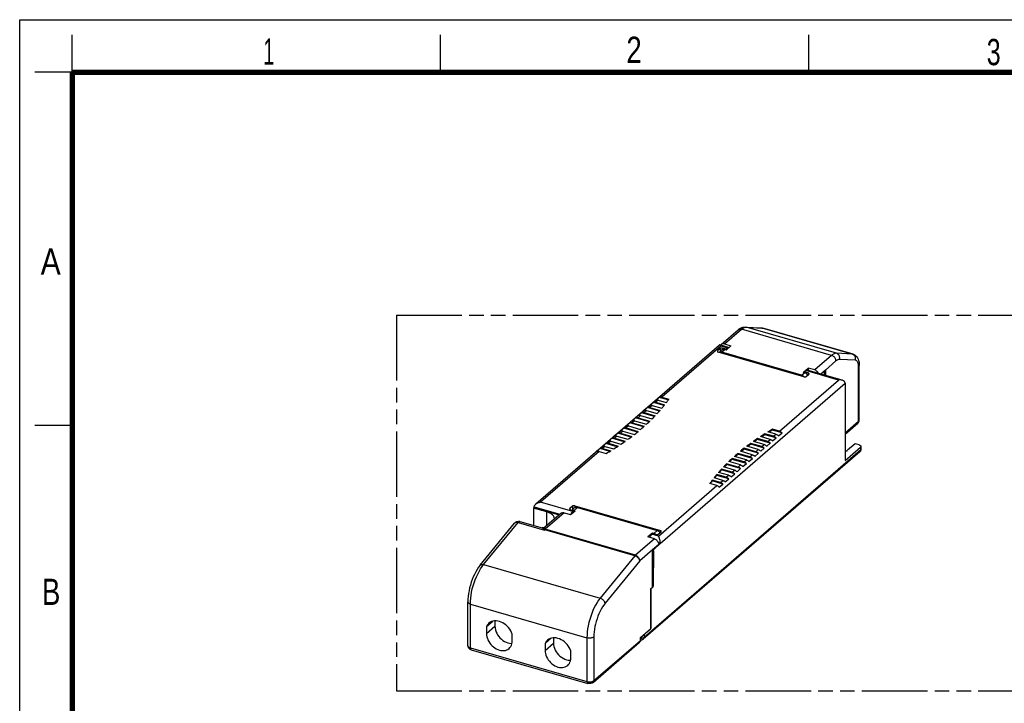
# Model space of a CAD drawing. Header units: millimetres. Extents: x 0 to 210, y 0 to 297.
# Tile 3 of 4: x 0 to 131, y 206 to 297. Entities that reach past the tile are written whole.
import ezdxf

# ---------------------------------------------------------------- set-up
doc = ezdxf.new("R2010")
doc.units = ezdxf.units.MM
doc.header["$LTSCALE"] = 19.36
doc.linetypes.add('PHANTOM', pattern=[0.8, 0.45, -0.05, 0.1, -0.05, 0.1, -0.05])
doc.layers.get('0').update_dxf_attribs({"linetype": 'CONTINUOUS'})
doc.layers.add('DEFAULT_3', color=7, linetype='PHANTOM')
doc.layers.add('Z_AXIS', color=7, linetype='CONTINUOUS')
doc.styles.add('TEXTSTYLE_2', font='txt', dxfattribs={"width": 0.75})

msp = doc.modelspace()

# ---------------------------------------------------------------- linework, layer by layer
at = {"color": 2, "linetype": 'Continuous'}
for p, q in [((0, 0), (0, 297)), ((0, 297), (210, 297)), ((7, 290), (7, 295)), ((56, 290), (56, 295)), ((105, 290), (105, 295)), ((7, 290), (2, 290)), ((7, 243), (2, 243))]:
    msp.add_line(p, q, dxfattribs=at)
at = {"color": 7, "linetype": 'Continuous'}
for p, q in [((93.345998, 253.766414), (95.595998, 255.714971)), ((96.550246, 256.085085), (98.672115, 255.968547)), ((98.672115, 255.968547), (98.709078, 255.96582)), ((98.854039, 255.941279), (98.889427, 255.931784)), ((110.892539, 252.466784), (98.889427, 255.931784)), ((93.136236, 253.699197), (68.674723, 232.514905)), ((93.229802, 253.222412), (92.869802, 252.910643)), ((93.394978, 252.998832), (93.07481, 252.721559)), ((93.965841, 253.13984), (93.537158, 253.26359)), ((93.861831, 253.081675), (93.773501, 253.100522)), ((93.787889, 253.840729), (94.645254, 253.593229)), ((94.006379, 253.039947), (93.861831, 253.081675)), ((94.167898, 253.314827), (93.965841, 253.13984)), ((93.965855, 253.051645), (93.965841, 253.13984)), ((94.645254, 253.593229), (93.992754, 253.028148)), ((104.344592, 249.468253), (92.952158, 252.756965)), ((104.281136, 250.058148), (104.933636, 250.623229)), ((104.612165, 250.299827), (104.410107, 250.12484)), ((104.933636, 250.623229), (104.933636, 250.317155)), ((105.791001, 250.375729), (104.933636, 250.623229)), ((107.230568, 250.362864), (106.61675, 249.831282)), ((107.230568, 250.362864), (107.230568, 249.654088)), ((111.731001, 243.711664), (111.731001, 250.987049)), ((104.461982, 250.021675), (104.306097, 250.066675)), ((104.410107, 250.03665), (104.410107, 250.12484)), ((104.929592, 249.974877), (104.410107, 250.12484)), ((104.651948, 249.50943), (105.011948, 249.8212)), ((107.041577, 250.199193), (107.124087, 250.175374)), ((109.853271, 241.849775), (111.545451, 243.315246)), ((111.94576, 239.817506), (111.941151, 239.75327)), ((111.94576, 240.207217), (111.94576, 239.817506)), ((111.790354, 239.477338), (82.990354, 214.535806)), ((73.561402, 232.243928), (73.201402, 231.932159)), ((73.77841, 232.005386), (73.458242, 231.728112)), ((73.868758, 232.285106), (85.261192, 228.996393)), ((74.220301, 232.079701), (84.820452, 229.019701)), ((72.019429, 231.292064), (69.873445, 229.433587)), ((72.461321, 231.366379), (73.318686, 231.118879)), ((73.283758, 231.778481), (73.712441, 231.654731)), ((73.318686, 231.118879), (73.926186, 231.64499)), ((73.599237, 231.556694), (73.712441, 231.654731)), ((73.770301, 231.68999), (73.67777, 231.709198)), ((73.712441, 231.654731), (73.712441, 231.459881)), ((73.926186, 231.64499), (73.770301, 231.68999)), ((61.283596, 224.389896), (65.866609, 229.988342)), ((66.576129, 230.209287), (69.525244, 229.357951)), ((84.214568, 228.67499), (83.607068, 228.148879)), ((84.464433, 227.901379), (83.607068, 228.148879)), ((84.134306, 228.515481), (84.24751, 228.613519)), ((84.370452, 228.62999), (84.214568, 228.67499)), ((84.214568, 228.67499), (84.214568, 228.58499)), ((84.24751, 228.613519), (84.676192, 228.489769)), ((84.983548, 228.530946), (85.343548, 228.842716)), ((85.049, 227.148062), (84.2165, 226.427096)), ((84.2165, 221.477761), (84.2165, 226.427096)), ((83.924, 221.224448), (84.2165, 221.477761)), ((83.924, 221.224448), (83.924, 215.924373)), ((59.638918, 213.672731), (59.638918, 219.501685)), ((62.119831, 216.211528), (62.948624, 216.929284)), ((62.119831, 216.211528), (62.119831, 215.294821)), ((63.244831, 216.973936), (63.244831, 216.2691)), ((65.549291, 214.304821), (65.549291, 215.221528)), ((82.5965, 214.774724), (83.924, 215.924373)), ((69.914059, 213.961528), (70.742853, 214.679284)), ((69.914059, 213.961528), (69.914059, 213.044821)), ((71.039059, 214.723936), (71.039059, 214.0191)), ((76.313883, 208.798813), (82.501383, 214.157345)), ((82.649511, 214.416913), (82.62779, 214.338586)), ((82.656789, 214.497513), (82.649511, 214.416913)), ((82.700703, 214.426001), (82.650591, 214.428876)), ((82.656789, 214.497513), (82.656789, 214.826936)), ((60.07661, 213.142957), (75.587125, 208.665457)), ((73.34352, 212.054821), (73.34352, 212.971528))]:
    msp.add_line(p, q, dxfattribs=at)
at = {"color": 9, "linetype": 'Continuous'}
for p, q in [((93.787889, 253.840729), (96.037889, 255.789286)), ((108.041001, 252.324286), (96.037889, 255.789286)), ((96.469972, 256.040481), (96.572597, 256.061124)), ((96.572597, 256.061124), (96.671676, 256.064462)), ((96.671676, 256.064462), (98.793544, 255.947924)), ((108.674788, 252.599462), (96.671676, 256.064462)), ((98.793544, 255.947924), (98.889427, 255.931784)), ((110.796657, 252.482924), (98.793544, 255.947924)), ((92.869802, 252.910643), (92.869802, 252.798823)), ((93.229802, 253.222412), (93.229802, 252.855786)), ((94.167898, 253.314827), (93.310533, 253.562327)), ((93.83687, 253.073148), (93.45437, 252.741893)), ((93.537158, 253.26359), (93.537158, 253.079339)), ((93.992754, 253.028148), (93.83687, 253.073148)), ((104.05452, 249.681893), (93.45437, 252.741893)), ((108.041001, 252.324286), (105.791001, 250.375729)), ((110.796657, 252.482924), (108.674788, 252.599462)), ((111.222777, 251.660813), (109.100908, 251.777351)), ((110.892539, 252.466784), (110.796657, 252.482924)), ((108.976933, 249.039827), (104.612165, 250.299827)), ((108.625568, 251.570969), (107.230568, 250.362864)), ((111.640568, 243.542914), (111.640568, 250.818299)), ((104.05452, 249.681893), (104.43702, 250.013148)), ((104.43702, 250.013148), (104.281136, 250.058148)), ((104.39812, 249.471062), (104.319908, 249.541568)), ((104.411695, 249.455549), (104.39812, 249.471062)), ((104.528467, 249.979552), (104.43702, 250.013148)), ((104.929592, 249.974877), (104.929592, 249.749877)), ((107.007513, 250.169692), (107.096332, 250.144053)), ((109.853271, 241.995069), (111.640568, 243.542914)), ((111.885471, 239.705006), (83.085471, 214.763474)), ((73.201402, 231.932159), (73.201402, 231.820339)), ((73.561402, 232.243928), (73.561402, 231.817452)), ((74.220301, 232.079701), (73.770301, 231.68999)), ((73.868758, 232.285106), (73.868758, 232.062737)), ((72.461321, 231.366379), (69.930603, 229.174713)), ((61.738041, 224.476179), (66.321054, 230.074624)), ((66.321054, 230.074624), (69.828457, 229.062124)), ((69.788541, 229.103754), (69.801805, 229.090112)), ((69.801805, 229.090112), (69.81511, 229.076235)), ((69.81511, 229.076235), (69.828457, 229.062124)), ((69.826501, 229.113505), (69.828457, 229.062124)), ((69.862739, 229.104002), (69.828457, 229.062124)), ((81.865851, 225.639002), (69.862739, 229.104002)), ((81.933715, 225.709713), (69.930603, 229.174713)), ((84.370452, 228.62999), (84.820452, 229.019701)), ((85.261192, 228.996393), (85.261192, 228.771393)), ((84.464433, 227.901379), (81.933715, 225.709713)), ((81.865851, 225.639002), (77.248556, 219.998679)), ((84.2165, 226.427096), (82.518282, 224.956396)), ((61.738041, 224.476179), (77.248556, 219.998679)), ((82.518282, 224.956396), (77.900987, 219.316073)), ((84.2165, 221.717773), (84.297523, 221.694384)), ((84.146069, 221.416766), (84.18504, 221.405516)), ((59.976418, 213.380447), (59.976418, 219.209402)), ((59.976418, 219.209402), (75.486933, 214.731902)), ((62.119831, 215.294821), (63.244831, 216.2691)), ((69.914059, 213.044821), (71.039059, 214.0191)), ((75.486933, 214.731902), (75.486933, 208.902947)), ((76.409, 214.855435), (76.409, 209.026481)), ((76.409, 209.026481), (82.5965, 214.385013)), ((82.5965, 214.385013), (82.5965, 214.774724)), ((82.656789, 214.497513), (82.656172, 214.485737)), ((82.990354, 214.535806), (82.990504, 214.535937)), ((59.976418, 213.380447), (75.486933, 208.902947))]:
    msp.add_line(p, q, dxfattribs=at)
at = {"color": 7, "linetype": 'Continuous', "const_width": 0.7}
for points in [[(7, 7), (7, 290)], [(7, 290), (203, 290)]]:
    msp.add_lwpolyline(points, dxfattribs=at)
at = {"color": 7, "linetype": 'Continuous'}
for points in [[(95.595998, 255.714971), (95.755577, 255.839046), (95.916225, 255.936877), (96.077761, 256.009681), (96.238715, 256.058028), (96.39669, 256.082699), (96.550246, 256.085085)], [(98.709078, 255.96582), (98.745787, 255.961719), (98.782188, 255.956257), (98.818274, 255.949442), (98.854039, 255.941279)], [(92.869802, 252.910643), (92.854496, 252.894499), (92.844575, 252.877783), (92.840017, 252.860279), (92.839698, 252.854393)], [(93.537158, 253.26359), (93.504871, 253.271243), (93.471438, 253.276204), (93.436431, 253.278482), (93.401139, 253.278046), (93.366437, 253.274804), (93.333142, 253.268936), (93.302142, 253.260491), (93.274104, 253.249766), (93.250111, 253.237112), (93.229802, 253.222412)], [(93.346061, 253.766341), (93.314964, 253.736284), (93.275195, 253.682657)], [(93.787889, 253.840729), (93.695358, 253.859938), (93.607248, 253.864265), (93.522561, 253.853491), (93.444289, 253.828276), (93.374631, 253.788717), (93.346061, 253.766341)], [(93.773501, 253.100522), (93.687188, 253.105814), (93.604561, 253.097716), (93.527276, 253.076645), (93.456949, 253.043339), (93.394978, 252.998832)], [(94.168678, 253.314602), (94.208469, 253.344641), (94.24703, 253.365309), (94.284647, 253.376659), (94.320457, 253.378534), (94.343395, 253.374245)], [(94.343395, 253.374245), (94.353844, 253.370681), (94.374681, 253.358906)], [(92.839698, 252.854393), (92.840891, 252.842633), (92.847374, 252.825282), (92.85911, 252.808635), (92.876, 252.793135), (92.897451, 252.779116), (92.922758, 252.767119), (92.952158, 252.756965)], [(110.892539, 252.466784), (111.028949, 252.416059), (111.159874, 252.343381), (111.282178, 252.248847), (111.393469, 252.132568), (111.492152, 251.993817), (111.575455, 251.833864), (111.642114, 251.652646), (111.690876, 251.450739), (111.720742, 251.229372), (111.731001, 250.987049)], [(104.611385, 250.300052), (104.651177, 250.330091), (104.689737, 250.350759), (104.727355, 250.362109), (104.763164, 250.363984), (104.786103, 250.359695)], [(106.303695, 249.921653), (106.263926, 249.99824), (106.204259, 250.085123), (106.134601, 250.164898), (106.056329, 250.235304), (105.971642, 250.294972), (105.883532, 250.341515), (105.791001, 250.375729)], [(104.281136, 250.058148), (104.29314, 250.065583), (104.303636, 250.067191), (104.306089, 250.066646)], [(104.344592, 249.468253), (104.37688, 249.460599), (104.410312, 249.455639), (104.445319, 249.45336), (104.480611, 249.453797), (104.515313, 249.457038), (104.548608, 249.462907), (104.579608, 249.471351), (104.607647, 249.482077), (104.63164, 249.494731), (104.651948, 249.50943)], [(104.461982, 250.021675), (104.552757, 249.988364), (104.640504, 249.942013), (104.723472, 249.883688), (104.799706, 249.814848), (104.86744, 249.737186), (104.885072, 249.711321)], [(105.042052, 249.87745), (105.04086, 249.889209), (105.034376, 249.90656), (105.02264, 249.923207), (105.005751, 249.938708), (104.9843, 249.952727), (104.958992, 249.964723), (104.929592, 249.974877)], [(105.011948, 249.8212), (105.027255, 249.837343), (105.037176, 249.854059), (105.041733, 249.871563), (105.042052, 249.87745)], [(107.096332, 250.144053), (107.073518, 250.062511), (107.064182, 249.980874), (107.063935, 249.965048)], [(107.063935, 249.965048), (107.068362, 249.898867), (107.085943, 249.817313), (107.116935, 249.736768), (107.150091, 249.677319)], [(107.124086, 250.175366), (107.118632, 250.175451), (107.111072, 250.170721), (107.103611, 250.160238), (107.096333, 250.144055)], [(107.151887, 250.066446), (107.150901, 250.094784), (107.148407, 250.119307), (107.144414, 250.140281), (107.139191, 250.156868), (107.132956, 250.168339), (107.126008, 250.174625), (107.124086, 250.175366)], [(111.683537, 243.497176), (111.709709, 243.566257), (111.725673, 243.638399), (111.731001, 243.711664)], [(111.545451, 243.315246), (111.601026, 243.370509), (111.64734, 243.431734), (111.683537, 243.497176)], [(111.941151, 239.75327), (111.927262, 239.689812), (111.90403, 239.628257), (111.87209, 239.570776), (111.83211, 239.51856), (111.790355, 239.477339)], [(73.201402, 231.932159), (73.186096, 231.916015), (73.176175, 231.899299), (73.171617, 231.881795), (73.171299, 231.875909)], [(73.868758, 232.285106), (73.836471, 232.292759), (73.803038, 232.29772), (73.768031, 232.299998), (73.732739, 232.299562), (73.698037, 232.29632), (73.664742, 232.290452), (73.633742, 232.282007), (73.605704, 232.271282), (73.581711, 232.258628), (73.561402, 232.243928)], [(73.778473, 232.005313), (73.807043, 232.027689), (73.876701, 232.067248), (73.954973, 232.092463), (74.03966, 232.103237), (74.12777, 232.09891), (74.220301, 232.079701)], [(72.019492, 231.291991), (72.048063, 231.314367), (72.117721, 231.353926), (72.195993, 231.379141), (72.28068, 231.389915), (72.36879, 231.385588), (72.461321, 231.366379)], [(73.171299, 231.875909), (73.172491, 231.864149), (73.178974, 231.846798), (73.19071, 231.830151), (73.2076, 231.814651), (73.229051, 231.800632), (73.254358, 231.788635), (73.283758, 231.778481)], [(73.67777, 231.709198), (73.58966, 231.713526), (73.533515, 231.706383)], [(65.865966, 229.987553), (65.900712, 230.0269), (65.981942, 230.099281), (66.07396, 230.157783), (66.174745, 230.20089), (66.28204, 230.227253), (66.393079, 230.235756), (66.505055, 230.225702), (66.57633, 230.209229)], [(69.873445, 229.433587), (69.828335, 229.400372), (69.767728, 229.369927), (69.691428, 229.348767), (69.611187, 229.343882), (69.540657, 229.353866), (69.525897, 229.357762)], [(84.607239, 228.509674), (84.551093, 228.549232), (84.462983, 228.595776), (84.370452, 228.62999)], [(84.676192, 228.489769), (84.70848, 228.482115), (84.741912, 228.477155), (84.77692, 228.474876), (84.812211, 228.475313), (84.846914, 228.478554), (84.880208, 228.484423), (84.911209, 228.492867), (84.939247, 228.503593), (84.96324, 228.516247), (84.983548, 228.530946)], [(84.820452, 229.019701), (84.912983, 228.985487), (85.001093, 228.938944), (85.08578, 228.879276), (85.164052, 228.80887), (85.224513, 228.739628)], [(85.373652, 228.898966), (85.37246, 228.910725), (85.365977, 228.928076), (85.35424, 228.944723), (85.337351, 228.960224), (85.3159, 228.974243), (85.290592, 228.986239), (85.261192, 228.996393)], [(85.343548, 228.842716), (85.358855, 228.858859), (85.368776, 228.875576), (85.373333, 228.893079), (85.373652, 228.898966)], [(84.464433, 227.901379), (84.556964, 227.867165), (84.645074, 227.820622), (84.729761, 227.760954), (84.808033, 227.690548), (84.877691, 227.610773), (84.937358, 227.52389), (84.985168, 227.431817), (85.020389, 227.336963), (85.041497, 227.242759), (85.049, 227.148062)], [(61.283596, 224.389896), (61.074461, 224.115365), (60.877366, 223.819132), (60.693162, 223.504852), (60.52182, 223.174519), (60.363699, 222.830364), (60.21936, 222.474789), (60.089368, 222.110057), (59.974401, 221.738617), (59.875126, 221.362848), (59.792234, 220.985161), (59.726435, 220.608018), (59.678417, 220.233579), (59.648935, 219.863707), (59.638918, 219.501685)], [(62.450079, 216.671282), (62.324432, 216.545103), (62.211102, 216.38907), (62.119831, 216.211528)], [(65.549291, 215.221528), (65.45802, 215.451766), (65.34469, 215.67323), (65.208231, 215.887442), (65.051852, 216.089838), (64.877431, 216.277158), (64.687888, 216.447011), (64.485697, 216.596494), (64.274064, 216.723878), (64.055918, 216.82679), (63.834561, 216.904263), (63.613204, 216.95459), (63.395058, 216.977626), (63.183425, 216.972427), (62.981234, 216.939679), (62.791691, 216.87926), (62.61727, 216.792641), (62.450079, 216.671282)], [(63.244831, 216.2691), (63.259935, 216.039057), (63.303259, 215.808428), (63.37553, 215.575243), (63.474561, 215.345417), (63.599323, 215.123019), (63.747064, 214.91162), (63.915814, 214.715166), (64.102196, 214.5366), (64.303434, 214.379477), (64.515756, 214.245913), (64.735768, 214.138829), (64.959561, 214.05937), (65.183354, 214.009622), (65.403366, 213.989682), (65.516213, 213.995518)], [(62.119831, 215.294821), (62.132649, 215.082959), (62.169658, 214.870076), (62.231388, 214.654614), (62.316243, 214.441247), (62.423478, 214.233166), (62.551067, 214.033258), (62.697575, 213.844649), (62.860483, 213.669818), (63.037749, 213.511643), (63.226509, 213.37205), (63.424232, 213.253502), (63.627873, 213.157259), (63.834561, 213.085227), (64.041249, 213.037928), (64.24489, 213.016599), (64.442613, 213.020991), (64.631372, 213.051604), (64.808639, 213.107434), (64.971547, 213.18821), (65.130772, 213.303086)], [(59.638918, 213.672731), (59.645648, 213.590441), (59.666251, 213.508438), (59.700692, 213.429676), (59.749089, 213.355578), (59.811912, 213.28751), (59.887815, 213.228483), (59.976176, 213.179906), (60.07661, 213.142957)], [(65.130772, 213.303086), (65.245644, 213.418476), (65.352879, 213.564646), (65.437734, 213.729022), (65.499464, 213.908843), (65.536473, 214.10036), (65.549291, 214.304821)], [(70.244307, 214.421282), (70.118661, 214.295103), (70.005331, 214.13907), (69.914059, 213.961528)], [(73.34352, 212.971528), (73.252249, 213.201766), (73.138918, 213.42323), (73.002459, 213.637442), (72.84608, 213.839838), (72.67166, 214.027158), (72.482116, 214.197011), (72.279926, 214.346494), (72.068293, 214.473878), (71.850146, 214.57679), (71.62879, 214.654263), (71.407433, 214.70459), (71.189286, 214.727626), (70.977653, 214.722427), (70.775463, 214.689679), (70.585919, 214.62926), (70.411499, 214.542641), (70.244307, 214.421282)], [(71.039059, 214.0191), (71.054164, 213.789057), (71.097487, 213.558428), (71.169759, 213.325243), (71.26879, 213.095417), (71.393552, 212.873019), (71.541292, 212.66162), (71.710042, 212.465166), (71.896424, 212.2866), (72.097663, 212.129477), (72.309985, 211.995913), (72.529997, 211.888829), (72.75379, 211.80937), (72.977582, 211.759622), (73.197594, 211.739682), (73.310442, 211.745518)], [(82.62779, 214.338586), (82.591701, 214.264398), (82.543118, 214.198544), (82.501182, 214.157171)], [(82.990504, 214.535937), (82.979025, 214.526317), (82.930344, 214.491956), (82.87734, 214.464236), (82.82074, 214.443678), (82.761532, 214.430807), (82.700703, 214.426001)], [(69.914059, 213.044821), (69.926878, 212.832959), (69.963886, 212.620076), (70.025616, 212.404614), (70.110471, 212.191247), (70.217706, 211.983166), (70.345296, 211.783258), (70.491804, 211.594649), (70.654712, 211.419818), (70.831978, 211.261643), (71.020738, 211.12205), (71.21846, 211.003502), (71.422102, 210.907259), (71.62879, 210.835227), (71.835478, 210.787928), (72.039119, 210.766599), (72.236841, 210.770991), (72.425601, 210.801604), (72.602867, 210.857434), (72.765776, 210.93821), (72.925001, 211.053086)], [(72.925001, 211.053086), (73.039873, 211.168476), (73.147108, 211.314646), (73.231963, 211.479022), (73.293693, 211.658843), (73.330701, 211.85036), (73.34352, 212.054821)], [(76.313883, 208.798813), (76.244724, 208.747213), (76.165644, 208.703994), (76.074069, 208.669127), (75.976477, 208.645808), (75.878867, 208.634381), (75.780668, 208.633796), (75.683886, 208.643876), (75.587125, 208.665457)]]:
    msp.add_lwpolyline(points, dxfattribs=at)
at = {"color": 9, "linetype": 'Continuous'}
for points in [[(95.595998, 255.714971), (95.624538, 255.737395), (95.694289, 255.776833), (95.772501, 255.802183), (95.857248, 255.812822), (95.946442, 255.808488), (96.037889, 255.789286)], [(96.037889, 255.789286), (96.147723, 255.876654), (96.256829, 255.947939), (96.364484, 256.002669), (96.469972, 256.040481)], [(96.550246, 256.085085), (96.578278, 256.082816), (96.671676, 256.064462)], [(98.672115, 255.968547), (98.700147, 255.966278), (98.793544, 255.947924)], [(93.83687, 253.073148), (93.745423, 253.092349), (93.656228, 253.096683), (93.571481, 253.086044), (93.493269, 253.060694), (93.423518, 253.021256), (93.394978, 252.998832)], [(93.83687, 253.073148), (93.848516, 253.080578), (93.85937, 253.082191)], [(93.45437, 252.741893), (93.362923, 252.761094), (93.273728, 252.765429), (93.188982, 252.75479), (93.11077, 252.729439), (93.089388, 252.71735)], [(93.40937, 252.624979), (93.410903, 252.64648), (93.415398, 252.669172), (93.42255, 252.691507), (93.43187, 252.711965), (93.442723, 252.729151), (93.45437, 252.741893)], [(108.674788, 252.599462), (108.575709, 252.596124), (108.473085, 252.575481), (108.367596, 252.537669), (108.259941, 252.482939), (108.150835, 252.411654), (108.041001, 252.324286)], [(108.625568, 251.570969), (108.618371, 251.664493), (108.596957, 251.75987), (108.561854, 251.85475), (108.513926, 251.946798), (108.454352, 252.033746), (108.384601, 252.113455), (108.306389, 252.183961), (108.221642, 252.243529), (108.132447, 252.290691), (108.041001, 252.324286)], [(109.100908, 251.777351), (109.026753, 251.774918), (108.950099, 251.759496), (108.870507, 251.730894), (108.7893, 251.689683), (108.7078, 251.636439), (108.625568, 251.570969)], [(109.100908, 251.777351), (109.118498, 251.881636), (109.12126, 251.98751), (109.109127, 252.092363), (109.082398, 252.193615), (109.041731, 252.288772), (108.988127, 252.375492), (108.922906, 252.451639), (108.847674, 252.515337), (108.764283, 252.565019), (108.674788, 252.599462)], [(111.222777, 251.660813), (111.240367, 251.765098), (111.243129, 251.870972), (111.230996, 251.975825), (111.204267, 252.077077), (111.1636, 252.172234), (111.109996, 252.258954), (111.044775, 252.335101), (110.969543, 252.398799), (110.886152, 252.448481), (110.796657, 252.482924)], [(111.640568, 250.818299), (111.633167, 250.997338), (111.611953, 251.157867), (111.576544, 251.301116), (111.528086, 251.423397), (111.467107, 251.521803), (111.395075, 251.595218), (111.313837, 251.641294), (111.222777, 251.660813)], [(111.640568, 250.818299), (111.686168, 250.8661), (111.716251, 250.916879), (111.730076, 250.969385), (111.731001, 250.987049)], [(104.00952, 249.564979), (104.011054, 249.58648), (104.015549, 249.609172), (104.022701, 249.631507), (104.03202, 249.651965), (104.042874, 249.669151), (104.05452, 249.681893)], [(104.319908, 249.541568), (104.235162, 249.601136), (104.145967, 249.648298), (104.05452, 249.681893)], [(104.43702, 250.013148), (104.448667, 250.020578), (104.45952, 250.022191), (104.461982, 250.021675)], [(104.868147, 249.696664), (104.850372, 249.722608), (104.78062, 249.802317), (104.702408, 249.872823), (104.617661, 249.932391), (104.528467, 249.979552)], [(111.640568, 243.542914), (111.686168, 243.590714), (111.716251, 243.641493), (111.730076, 243.694), (111.731001, 243.711664)], [(111.598092, 243.37825), (111.56614, 243.335333), (111.545451, 243.315246)], [(111.640568, 243.542914), (111.63577, 243.483334), (111.621494, 243.427992), (111.598092, 243.37825)], [(111.94576, 239.817506), (111.94191, 239.788137), (111.930426, 239.759272), (111.911505, 239.731402), (111.885471, 239.705006)], [(111.885471, 239.705006), (111.882232, 239.655797), (111.872497, 239.609033), (111.856313, 239.565517), (111.833899, 239.526149), (111.805619, 239.491705), (111.790355, 239.477339)], [(65.92396, 230.040987), (65.872732, 229.995561), (65.866609, 229.988342)], [(66.321054, 230.074624), (66.229288, 230.094871), (66.141564, 230.101623), (66.060091, 230.094714), (65.98694, 230.074326), (65.92396, 230.040987)], [(66.562301, 230.212454), (66.517654, 230.212627), (66.470087, 230.198472), (66.420714, 230.170272), (66.370675, 230.128682), (66.321054, 230.074624)], [(69.525866, 229.357771), (69.532768, 229.355697), (69.554475, 229.348307), (69.575218, 229.340052), (69.59503, 229.331118), (69.613882, 229.321667), (69.631801, 229.311817), (69.648789, 229.301663), (69.664839, 229.291284), (69.679952, 229.280734), (69.694074, 229.270066), (69.707112, 229.259398), (69.719152, 229.248483), (69.73057, 229.237062), (69.740354, 229.224934), (69.747492, 229.211643), (69.75232, 229.19707)], [(69.873598, 229.421003), (69.873315, 229.403081), (69.873019, 229.392433), (69.872637, 229.381017), (69.872107, 229.368997), (69.871451, 229.356539), (69.870613, 229.34374), (69.869594, 229.330694), (69.868332, 229.317452), (69.866821, 229.304067), (69.864952, 229.290548), (69.862737, 229.277054), (69.859853, 229.263143), (69.856404, 229.248613), (69.851179, 229.232757), (69.842858, 229.214707), (69.831861, 229.194818)], [(69.873437, 229.43358), (69.873587, 229.432024), (69.873598, 229.421003)], [(69.75232, 229.19707), (69.752651, 229.190196), (69.753272, 229.18332), (69.754185, 229.176465), (69.755389, 229.169666), (69.756883, 229.162951), (69.758659, 229.15636), (69.760692, 229.149966), (69.763025, 229.143691), (69.765641, 229.137524), (69.768695, 229.131314), (69.772239, 229.124919), (69.77657, 229.11826), (69.782043, 229.111188), (69.788541, 229.103754)], [(69.75232, 229.19707), (69.765616, 229.195785), (69.778912, 229.194863), (69.792197, 229.194305), (69.805458, 229.194112), (69.818683, 229.194283), (69.831861, 229.194818)], [(69.788541, 229.103754), (69.794893, 229.105188), (69.801236, 229.106699), (69.80757, 229.108287), (69.813893, 229.10995), (69.820203, 229.11169), (69.826501, 229.113505)], [(69.831861, 229.194818), (69.82951, 229.188717), (69.827446, 229.182617), (69.825657, 229.176542), (69.824149, 229.170526), (69.822926, 229.164596), (69.821985, 229.158789), (69.821327, 229.153171), (69.820949, 229.14768), (69.820831, 229.142301), (69.821029, 229.136916), (69.821536, 229.131398), (69.822529, 229.125705), (69.824207, 229.119736), (69.826501, 229.113505)], [(69.862739, 229.104002), (69.853649, 229.106566), (69.844578, 229.109005), (69.835528, 229.111318), (69.826501, 229.113505)], [(69.831861, 229.194818), (69.856392, 229.191406), (69.881055, 229.186913), (69.905807, 229.181345), (69.930603, 229.174713)], [(69.930603, 229.174713), (69.919217, 229.16452), (69.907843, 229.153672), (69.896496, 229.142184), (69.885188, 229.130066), (69.873931, 229.117334), (69.862739, 229.104002)], [(81.865851, 225.639002), (81.877009, 225.652295), (81.888252, 225.665013), (81.899571, 225.677145), (81.910938, 225.688656), (81.922322, 225.699513), (81.933715, 225.709713)], [(82.518282, 224.956396), (82.500469, 225.038858), (82.4687, 225.123445), (82.423758, 225.208074), (82.36675, 225.290661), (82.299079, 225.369173), (82.222412, 225.441675), (82.138636, 225.506384), (82.049814, 225.561705), (81.958133, 225.606277), (81.865851, 225.639002)], [(81.933715, 225.709713), (82.025029, 225.676177), (82.114178, 225.629065), (82.19898, 225.569486), (82.277278, 225.498919), (82.347091, 225.419142), (82.406707, 225.332113), (82.454663, 225.239963), (82.489749, 225.145034), (82.511112, 225.049739), (82.518282, 224.956396)], [(59.976418, 219.209402), (59.986941, 219.591201), (60.018412, 219.987584), (60.070528, 220.394766), (60.142794, 220.808861), (60.234518, 221.225916), (60.344826, 221.64195), (60.472665, 222.052993), (60.616814, 222.455121), (60.775898, 222.844495), (60.948398, 223.217398), (61.132667, 223.570272), (61.326946, 223.899748), (61.529382, 224.20268), (61.738041, 224.476179)], [(61.283596, 224.389896), (61.293091, 224.400881), (61.344566, 224.444998), (61.407402, 224.47723), (61.48005, 224.496783), (61.560721, 224.503175), (61.64743, 224.496251), (61.738041, 224.476179)], [(59.638918, 219.501685), (59.642616, 219.466407), (59.661918, 219.414334), (59.697275, 219.364412), (59.747815, 219.31787), (59.812295, 219.275854), (59.889127, 219.239399), (59.976418, 219.209402)], [(77.248556, 219.998679), (77.039897, 219.72518), (76.837461, 219.422248), (76.643182, 219.092772), (76.458913, 218.739898), (76.286413, 218.366995), (76.127329, 217.977621), (75.98318, 217.575493), (75.855341, 217.16445), (75.745033, 216.748416), (75.653309, 216.331361), (75.581043, 215.917266), (75.528927, 215.510084), (75.497456, 215.113701), (75.486933, 214.731902)], [(77.900987, 219.316073), (77.723619, 219.083439), (77.553057, 218.828257), (77.388516, 218.549128), (77.23235, 218.250253), (77.086241, 217.934292), (76.951418, 217.604468), (76.829342, 217.26376), (76.720989, 216.91555), (76.627599, 216.563078), (76.549846, 216.209754), (76.488704, 215.858937), (76.444516, 215.514022), (76.418031, 215.180086), (76.409, 214.855435)], [(77.900987, 219.316073), (77.883174, 219.398535), (77.851405, 219.483122), (77.806463, 219.567751), (77.749455, 219.650338), (77.681784, 219.72885), (77.605117, 219.801352), (77.521341, 219.866061), (77.432519, 219.921382), (77.340838, 219.965954), (77.248556, 219.998679)], [(59.638918, 213.672731), (59.642616, 213.637452), (59.661918, 213.585379), (59.697275, 213.535457), (59.747815, 213.488915), (59.812295, 213.446899), (59.889126, 213.410444), (59.976418, 213.380447)], [(76.409, 214.855435), (76.349006, 214.81179), (76.276096, 214.773374), (76.192064, 214.741134), (76.09898, 214.715864), (75.999136, 214.698185), (75.89499, 214.688534), (75.789106, 214.687148), (75.684092, 214.694061), (75.582534, 214.709102), (75.486933, 214.731902)], [(82.5965, 214.385013), (82.591903, 214.326662), (82.578072, 214.271911), (82.555094, 214.222156), (82.523921, 214.179604)], [(82.656172, 214.485737), (82.646955, 214.450733), (82.6269, 214.41688), (82.5965, 214.385013)], [(83.085471, 214.763474), (83.052769, 214.739003), (83.013958, 214.716875), (82.969702, 214.69747), (82.92076, 214.681118), (82.867967, 214.668101), (82.812228, 214.658641), (82.754496, 214.652899), (82.69576, 214.650974), (82.656789, 214.652251)], [(82.990504, 214.535937), (83.005619, 214.550173), (83.033899, 214.584617), (83.056313, 214.623986), (83.072497, 214.667501), (83.082232, 214.714265), (83.085471, 214.763474)], [(59.976418, 213.380447), (59.979188, 213.321882), (59.98743, 213.269556), (60.000941, 213.22476), (60.019389, 213.188594), (60.042319, 213.161951), (60.069166, 213.145486), (60.07661, 213.142957)], [(75.486933, 208.902947), (75.582534, 208.880147), (75.684092, 208.865106), (75.789106, 208.858193), (75.894989, 208.859579), (75.999136, 208.869231), (76.09898, 208.886909), (76.192064, 208.912179), (76.276096, 208.944419), (76.349006, 208.982835), (76.409, 209.026481)], [(75.486933, 208.902947), (75.489703, 208.844382), (75.497945, 208.792056), (75.511456, 208.74726), (75.529904, 208.711094), (75.552834, 208.684451), (75.579681, 208.667986), (75.587125, 208.665457)], [(76.409, 209.026481), (76.404202, 208.966901), (76.389926, 208.911559), (76.366524, 208.861817), (76.334572, 208.8189), (76.313883, 208.798813)]]:
    msp.add_lwpolyline(points, dxfattribs=at)
at = {"color": 7, "linetype": 'Continuous'}
msp.add_ellipse((109.058027, 227.653599), major_axis=(-1.006123, 98.073978), ratio=0.0175547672, start_param=1.3400487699, end_param=1.3441350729, dxfattribs=at)
at = {"layer": 'DEFAULT_3', "color": 91, "linetype": 'PHANTOM', "true_color": 0x80ff80}
for p, q in [((50.128636, 257.68), (50.128636, 207.68)), ((50.128636, 257.68), (150.128636, 257.68)), ((50.128636, 207.68), (150.128636, 207.68))]:
    msp.add_line(p, q, dxfattribs=at)
at = {"layer": 'Z_AXIS', "color": 9, "linetype": 'Continuous'}
for p, q in [((93.310533, 253.562327), (85.447226, 246.752503)), ((101.113625, 242.230003), (108.976933, 249.039827)), ((85.216942, 227.287476), (109.842854, 248.61414)), ((84.974726, 246.343306), (84.659726, 246.070508)), ((84.187226, 245.661311), (83.872226, 245.388513)), ((82.612226, 244.297321), (82.297226, 244.024523)), ((83.399726, 244.979316), (83.084726, 244.706518)), ((81.037226, 242.933331), (80.722226, 242.660533)), ((81.824726, 243.615326), (81.509726, 243.342528)), ((79.462226, 241.569341), (79.147226, 241.296543)), ((80.249726, 242.251336), (79.934726, 241.978538)), ((99.538625, 240.866013), (99.853625, 241.138811)), ((100.326125, 241.548008), (100.641125, 241.820806)), ((77.887226, 240.205351), (77.572226, 239.932553)), ((78.674726, 240.887346), (78.359726, 240.614548)), ((98.751125, 240.184018), (99.066125, 240.456816)), ((111.885471, 240.094717), (111.885471, 239.705006)), ((77.099726, 239.523356), (69.325272, 232.790481)), ((97.176125, 238.820028), (97.491125, 239.092826)), ((97.963625, 239.502023), (98.278625, 239.774821)), ((95.601125, 237.456038), (95.916125, 237.728836)), ((96.388625, 238.138033), (96.703625, 238.410831)), ((94.026125, 236.092048), (94.341125, 236.364846)), ((94.813625, 236.774043), (95.128625, 237.046841)), ((84.991671, 228.267981), (92.766125, 235.000856)), ((93.238625, 235.410053), (93.553625, 235.682851)), ((68.42038, 232.052254), (71.778011, 231.08299)), ((68.466357, 232.163913), (71.886205, 231.176688)), ((73.599237, 231.556694), (69.325272, 232.790481)), ((70.152372, 229.675145), (70.152372, 231.482643)), ((84.991671, 228.267981), (84.134306, 228.515481)), ((85.000337, 227.390964), (85.221817, 227.327028)), ((85.038768, 227.254939), (85.177971, 227.214754)), ((84.2165, 226.337336), (84.343542, 226.300662)), ((84.417053, 226.60078), (84.456025, 226.58953)), ((83.085471, 215.153186), (83.085471, 214.763474))]:
    msp.add_line(p, q, dxfattribs=at)
at = {"layer": 'Z_AXIS', "color": 7, "linetype": 'Continuous'}
for p, q in [((94.343408, 253.37429), (93.182683, 253.709363)), ((109.454242, 249.012168), (104.786116, 250.35974)), ((109.836991, 248.634733), (109.835846, 248.643403)), ((109.853271, 248.601892), (109.853271, 238.33478)), ((85.109726, 246.733017), (84.637226, 246.32382)), ((84.974726, 246.343306), (86.04697, 246.033776)), ((86.306538, 246.387527), (85.109726, 246.733017)), ((85.447226, 246.752503), (86.375483, 246.484538)), ((86.268094, 246.3339), (86.322053, 246.409171)), ((86.322053, 246.409171), (86.375483, 246.484538)), ((83.534726, 245.369027), (83.062226, 244.95983)), ((85.130316, 244.90842), (83.534726, 245.369027)), ((84.322226, 246.051022), (83.849726, 245.641825)), ((83.872226, 245.388513), (85.211827, 245.001803)), ((84.187226, 245.661311), (85.460159, 245.293846)), ((85.742829, 245.640929), (84.322226, 246.051022)), ((84.659726, 246.070508), (85.818106, 245.736112)), ((85.759739, 245.662141), (85.818106, 245.736112)), ((81.959726, 244.005037), (81.487226, 243.59584)), ((83.7613, 243.484968), (81.959726, 244.005037)), ((82.747226, 244.687032), (82.274726, 244.277835)), ((82.297226, 244.024523), (83.855082, 243.574808)), ((82.612226, 244.297321), (84.141682, 243.855805)), ((84.469651, 244.189811), (82.747226, 244.687032)), ((83.084726, 244.706518), (84.557322, 244.281416)), ((83.399726, 244.979316), (84.824876, 244.56791)), ((84.141682, 243.855805), (84.282199, 243.997193)), ((84.489282, 244.210181), (84.557322, 244.281416)), ((85.148596, 244.929208), (85.211827, 245.001803)), ((80.384726, 242.641047), (79.912226, 242.23185)), ((82.202516, 242.116296), (80.384726, 242.641047)), ((81.172226, 243.323042), (80.699726, 242.913845)), ((80.722226, 242.660533), (82.30846, 242.202626)), ((81.037226, 242.933331), (82.632915, 242.472695)), ((83.00555, 242.793807), (81.172226, 243.323042)), ((81.509726, 243.342528), (83.105415, 242.881892)), ((81.824726, 243.615326), (83.41096, 243.157419)), ((82.632915, 242.472695), (82.792305, 242.608547)), ((82.792305, 242.608547), (82.949807, 242.744948)), ((82.949807, 242.744948), (83.105415, 242.881892)), ((83.41096, 243.157419), (83.560929, 243.296035)), ((83.560929, 243.296035), (83.708972, 243.435166)), ((83.708972, 243.435166), (83.855082, 243.574808)), ((100.19187, 242.496091), (99.984651, 242.374271)), ((100.19187, 242.496091), (100.19187, 242.379177)), ((101.113625, 242.230003), (100.19187, 242.496091)), ((78.809726, 241.277057), (78.337226, 240.86786)), ((80.4542, 240.802338), (78.809726, 241.277057)), ((79.597226, 241.959052), (79.124726, 241.549855)), ((79.147226, 241.296543), (80.572376, 240.885137)), ((79.462226, 241.569341), (80.934822, 241.144239)), ((81.352142, 241.452451), (79.597226, 241.959052)), ((79.934726, 241.978538), (81.464182, 241.537022)), ((80.249726, 242.251336), (81.807582, 241.801621)), ((80.934822, 241.144239), (81.113093, 241.274552)), ((81.113093, 241.274552), (81.28955, 241.405482)), ((81.28955, 241.405482), (81.464182, 241.537022)), ((81.807582, 241.801621), (81.976394, 241.93471)), ((81.976394, 241.93471), (82.143356, 242.06838)), ((82.143356, 242.06838), (82.30846, 242.202626)), ((98.017725, 241.123327), (97.831706, 240.995158)), ((98.205526, 241.250845), (98.017725, 241.123327)), ((99.538625, 240.866013), (98.205526, 241.250845)), ((98.205526, 241.250845), (98.205526, 241.133932)), ((99.876125, 240.651671), (98.205526, 241.133932)), ((98.781122, 241.630458), (98.587194, 241.504398)), ((99.853625, 241.138811), (98.587194, 241.504398)), ((98.878746, 241.576319), (98.711567, 241.468495)), ((98.976809, 241.755836), (98.781122, 241.630458)), ((99.174247, 241.880526), (98.976809, 241.755836)), ((99.174247, 241.880526), (99.174247, 241.763613)), ((100.326125, 241.548008), (99.174247, 241.880526)), ((100.663625, 241.333666), (99.174247, 241.763613)), ((99.779152, 242.251725), (99.575383, 242.128459)), ((100.641125, 241.820806), (99.575383, 242.128459)), ((99.881686, 242.196175), (99.70604, 242.090742)), ((99.984651, 242.374271), (99.779152, 242.251725)), ((100.191125, 240.924469), (100.663625, 241.333666)), ((101.451125, 242.015661), (100.19187, 242.379177)), ((100.978625, 241.606464), (101.451125, 242.015661)), ((77.234726, 239.913067), (76.762226, 239.50387)), ((78.513813, 239.543826), (77.234726, 239.913067)), ((78.022226, 240.595062), (77.549726, 240.185865)), ((77.572226, 239.932553), (78.64447, 239.623022)), ((77.887226, 240.205351), (79.045606, 239.870955)), ((79.508286, 240.166073), (78.022226, 240.595062)), ((78.359726, 240.614548), (79.632659, 240.247083)), ((78.674726, 240.887346), (80.014327, 240.500636)), ((79.045606, 239.870955), (79.243044, 239.995645)), ((79.243044, 239.995645), (79.438731, 240.121024)), ((79.438731, 240.121024), (79.632659, 240.247083)), ((80.014327, 240.500636), (80.202128, 240.628154)), ((80.202128, 240.628154), (80.388147, 240.756323)), ((80.388147, 240.756323), (80.572376, 240.885137)), ((96.243459, 239.816772), (96.076497, 239.683101)), ((96.412271, 239.94986), (96.243459, 239.816772)), ((96.412271, 239.94986), (96.412271, 239.832947)), ((97.963625, 239.502023), (96.412271, 239.94986)), ((98.301125, 239.287681), (96.412271, 239.832947)), ((96.930303, 240.345999), (96.755671, 240.21446)), ((98.278625, 239.774821), (96.755671, 240.21446)), ((96.930303, 240.229086), (96.867711, 240.182117)), ((97.10676, 240.476929), (96.930303, 240.345999)), ((97.10676, 240.360016), (96.930303, 240.229086)), ((97.285031, 240.607243), (97.10676, 240.476929)), ((97.285031, 240.490329), (97.10676, 240.360016)), ((97.285031, 240.607243), (97.285031, 240.490329)), ((98.751125, 240.184018), (97.285031, 240.607243)), ((99.088625, 239.969676), (97.285031, 240.490329)), ((97.831706, 240.995158), (97.647477, 240.866344)), ((99.066125, 240.456816), (97.647477, 240.866344)), ((97.924492, 240.94241), (97.765653, 240.83223)), ((98.616125, 239.560479), (99.088625, 239.969676)), ((99.403625, 240.242474), (99.876125, 240.651671)), ((109.853271, 238.33478), (111.885471, 240.094717)), ((111.175164, 240.559573), (110.162664, 239.682722)), ((111.72076, 240.402073), (111.175164, 240.559573)), ((77.099726, 239.523356), (78.027983, 239.255391)), ((78.027983, 239.255391), (78.235201, 239.377211)), ((78.235201, 239.377211), (78.440701, 239.499757)), ((78.440701, 239.499757), (78.64447, 239.623022)), ((94.808893, 238.594062), (94.658924, 238.455447)), ((94.808893, 238.594062), (94.808893, 238.477149)), ((96.388625, 238.138033), (94.808893, 238.594062)), ((96.726125, 237.923691), (94.808893, 238.477149)), ((95.270046, 239.006533), (95.114438, 238.86959)), ((96.703625, 238.410831), (95.114438, 238.86959)), ((95.34856, 238.957889), (95.214303, 238.840761)), ((95.427548, 239.142935), (95.270046, 239.006533)), ((95.586938, 239.278787), (95.427548, 239.142935)), ((95.586938, 239.278787), (95.586938, 239.161873)), ((97.176125, 238.820028), (95.586938, 239.278787)), ((97.513625, 238.605686), (95.586938, 239.161873)), ((96.076497, 239.683101), (95.911393, 239.548855)), ((97.491125, 239.092826), (95.911393, 239.548855)), ((96.159746, 239.633095), (96.017337, 239.518272)), ((97.041125, 238.196489), (97.513625, 238.605686)), ((97.828625, 238.878484), (98.301125, 239.287681)), ((94.813625, 236.774043), (93.394977, 237.183571)), ((93.394977, 237.183571), (93.394977, 237.066658)), ((95.128625, 237.046841), (93.662531, 237.470066)), ((94.078171, 237.895677), (93.937654, 237.754289)), ((94.078171, 237.778763), (93.937654, 237.637375)), ((94.078171, 237.895677), (94.078171, 237.778763)), ((95.601125, 237.456038), (94.078171, 237.895677)), ((95.938625, 237.241696), (94.078171, 237.778763)), ((94.510881, 238.316315), (94.364771, 238.176673)), ((95.916125, 237.728836), (94.364771, 238.176673)), ((94.584661, 238.269032), (94.458553, 238.149601)), ((94.658924, 238.455447), (94.510881, 238.316315)), ((95.466125, 236.832499), (95.938625, 237.241696)), ((96.253625, 237.514494), (96.726125, 237.923691)), ((93.553625, 235.682851), (92.401747, 236.015369)), ((92.759694, 236.457635), (92.759694, 236.340722)), ((94.026125, 236.092048), (92.759694, 236.457635)), ((94.363625, 235.877706), (92.759694, 236.340722)), ((94.341125, 236.364846), (93.008026, 236.749678)), ((95.151125, 236.559701), (93.394977, 237.066658)), ((93.891125, 235.468509), (94.363625, 235.877706)), ((94.678625, 236.150504), (95.151125, 236.559701)), ((92.766125, 235.000856), (91.84437, 235.266943)), ((93.238625, 235.410053), (92.172883, 235.717706)), ((92.172883, 235.717706), (92.172883, 235.600792)), ((93.576125, 235.195711), (92.172883, 235.600792)), ((93.103625, 234.786514), (93.576125, 235.195711)), ((68.42038, 232.052254), (68.36008, 232.000033)), ((68.36008, 232.000033), (68.36008, 229.694305)), ((70.152372, 231.482643), (68.36008, 232.000033)), ((71.141267, 230.531553), (71.149419, 230.619174)), ((85.177971, 227.214754), (84.456025, 226.58953)), ((84.343542, 226.300662), (84.297523, 221.694384)), ((84.219431, 221.444627), (84.202647, 221.423207)), ((84.008196, 221.252364), (83.969225, 221.263614)), ((84.008196, 221.252364), (84.18504, 221.405516)), ((84.008196, 221.252364), (84.008196, 215.952289)), ((84.202647, 221.423207), (84.18504, 221.405516)), ((83.085471, 215.153186), (84.008196, 215.952289)), ((84.008196, 215.952289), (83.924, 215.976594))]:
    msp.add_line(p, q, dxfattribs=at)
for points in [[(93.182586, 253.70935), (93.174502, 253.711112), (93.157437, 253.710413), (93.141692, 253.703395), (93.136236, 253.699197)], [(93.310533, 253.562327), (93.291224, 253.596735), (93.271339, 253.627526), (93.251375, 253.654472), (93.231443, 253.676816), (93.211768, 253.694041), (93.19269, 253.705601), (93.182586, 253.70935)], [(109.454269, 249.012118), (109.418366, 249.021725), (109.34687, 249.036402), (109.273133, 249.046176), (109.198444, 249.051127), (109.123601, 249.051495), (109.049706, 249.047714), (108.976933, 249.039827)], [(109.835846, 248.643403), (109.826, 248.696582), (109.807992, 248.747284), (109.782054, 248.794814), (109.748727, 248.839008), (109.708515, 248.879586), (109.661773, 248.916391), (109.608764, 248.949306), (109.550129, 248.97799), (109.486363, 249.002207), (109.454269, 249.012118)], [(109.842854, 248.61414), (109.840477, 248.620104), (109.838529, 248.626967), (109.836991, 248.634733)], [(109.853271, 248.601892), (109.850287, 248.603942), (109.847556, 248.606667), (109.845078, 248.610067), (109.842854, 248.61414)], [(84.974726, 246.343306), (84.913683, 246.357456), (84.854207, 246.364619), (84.795966, 246.364768), (84.739951, 246.357983), (84.687147, 246.344342), (84.637226, 246.32382)], [(85.447226, 246.752503), (85.386183, 246.766653), (85.326707, 246.773816), (85.268466, 246.773965), (85.212451, 246.76718), (85.159647, 246.753539), (85.109726, 246.733017)], [(86.04697, 246.033776), (86.103043, 246.108661), (86.158588, 246.183643), (86.213605, 246.258723), (86.268094, 246.3339)], [(83.872226, 245.388513), (83.811183, 245.402663), (83.751707, 245.409826), (83.693466, 245.409975), (83.637451, 245.40319), (83.584647, 245.389549), (83.534726, 245.369027)], [(84.187226, 245.661311), (84.126183, 245.675461), (84.066707, 245.682624), (84.008466, 245.682773), (83.952451, 245.675988), (83.899647, 245.662347), (83.849726, 245.641825)], [(84.659726, 246.070508), (84.598683, 246.084658), (84.539207, 246.091821), (84.480966, 246.09197), (84.424951, 246.085185), (84.372147, 246.071544), (84.322226, 246.051022)], [(85.460159, 245.293846), (85.521106, 245.367295), (85.581537, 245.44085), (85.641454, 245.51451), (85.700855, 245.588274), (85.759739, 245.662141)], [(82.297226, 244.024523), (82.236183, 244.038673), (82.176707, 244.045836), (82.118466, 244.045985), (82.062451, 244.0392), (82.009647, 244.025559), (81.959726, 244.005037)], [(82.612226, 244.297321), (82.551183, 244.311471), (82.491707, 244.318634), (82.433466, 244.318783), (82.377451, 244.311998), (82.324647, 244.298357), (82.274726, 244.277835)], [(83.084726, 244.706518), (83.023683, 244.720668), (82.964207, 244.727831), (82.905966, 244.72798), (82.849951, 244.721195), (82.797147, 244.707554), (82.747226, 244.687032)], [(83.399726, 244.979316), (83.338683, 244.993466), (83.279207, 245.000629), (83.220966, 245.000778), (83.164951, 244.993993), (83.112147, 244.980352), (83.062226, 244.95983)], [(84.282199, 243.997193), (84.35172, 244.068069), (84.420748, 244.139065), (84.489282, 244.210181)], [(84.824876, 244.56791), (84.890626, 244.639944), (84.955874, 244.712091), (85.020619, 244.784351), (85.08486, 244.856724), (85.148596, 244.929208)], [(80.722226, 242.660533), (80.661183, 242.674683), (80.601707, 242.681846), (80.543466, 242.681995), (80.487451, 242.67521), (80.434647, 242.661569), (80.384726, 242.641047)], [(81.037226, 242.933331), (80.976183, 242.947481), (80.916707, 242.954644), (80.858466, 242.954793), (80.802451, 242.948008), (80.749647, 242.934367), (80.699726, 242.913845)], [(81.509726, 243.342528), (81.448683, 243.356678), (81.389207, 243.363841), (81.330966, 243.36399), (81.274951, 243.357205), (81.222147, 243.343564), (81.172226, 243.323042)], [(81.824726, 243.615326), (81.763683, 243.629476), (81.704207, 243.636639), (81.645966, 243.636788), (81.589951, 243.630003), (81.537147, 243.616362), (81.487226, 243.59584)], [(79.147226, 241.296543), (79.086183, 241.310693), (79.026707, 241.317856), (78.968466, 241.318005), (78.912451, 241.31122), (78.859647, 241.297579), (78.809726, 241.277057)], [(79.462226, 241.569341), (79.401183, 241.583491), (79.341707, 241.590654), (79.283466, 241.590803), (79.227451, 241.584018), (79.174647, 241.570377), (79.124726, 241.549855)], [(79.934726, 241.978538), (79.873683, 241.992688), (79.814207, 241.999851), (79.755966, 242), (79.699951, 241.993215), (79.647147, 241.979574), (79.597226, 241.959052)], [(80.249726, 242.251336), (80.188683, 242.265486), (80.129207, 242.272649), (80.070966, 242.272798), (80.014951, 242.266013), (79.962147, 242.252372), (79.912226, 242.23185)], [(98.205526, 241.133932), (98.111403, 241.070254), (97.924492, 240.94241)], [(99.174247, 241.763613), (99.075309, 241.701354), (98.878746, 241.576319)], [(99.853625, 241.138811), (99.914667, 241.117718), (99.974144, 241.090542), (100.032384, 241.057067), (100.0884, 241.017941), (100.141204, 240.973814), (100.191125, 240.924469)], [(100.19187, 242.379177), (100.088046, 242.318358), (99.881686, 242.196175)], [(100.326125, 241.548008), (100.387167, 241.526915), (100.446644, 241.499739), (100.504884, 241.466264), (100.5609, 241.427138), (100.613704, 241.383011), (100.663625, 241.333666)], [(100.641125, 241.820806), (100.702167, 241.799713), (100.761644, 241.772537), (100.819884, 241.739062), (100.8759, 241.699936), (100.928704, 241.655809), (100.978625, 241.606464)], [(101.113625, 242.230003), (101.174667, 242.20891), (101.234144, 242.181734), (101.292384, 242.148259), (101.3484, 242.109133), (101.401204, 242.065006), (101.451125, 242.015661)], [(77.572226, 239.932553), (77.511183, 239.946703), (77.451707, 239.953866), (77.393466, 239.954015), (77.337451, 239.94723), (77.284647, 239.933589), (77.234726, 239.913067)], [(77.887226, 240.205351), (77.826183, 240.219501), (77.766707, 240.226664), (77.708466, 240.226813), (77.652451, 240.220028), (77.599647, 240.206387), (77.549726, 240.185865)], [(78.359726, 240.614548), (78.298683, 240.628698), (78.239207, 240.635861), (78.180966, 240.63601), (78.124951, 240.629225), (78.072147, 240.615584), (78.022226, 240.595062)], [(78.674726, 240.887346), (78.613683, 240.901496), (78.554207, 240.908659), (78.495966, 240.908808), (78.439951, 240.902023), (78.387147, 240.888382), (78.337226, 240.86786)], [(96.412271, 239.832947), (96.327634, 239.766475), (96.159746, 239.633095)], [(98.751125, 240.184018), (98.812167, 240.162925), (98.871644, 240.135749), (98.929884, 240.102274), (98.9859, 240.063148), (99.038704, 240.019021), (99.088625, 239.969676)], [(99.066125, 240.456816), (99.127167, 240.435723), (99.186644, 240.408547), (99.244884, 240.375072), (99.3009, 240.335946), (99.353704, 240.291819), (99.403625, 240.242474)], [(99.538625, 240.866013), (99.599667, 240.84492), (99.659144, 240.817744), (99.717384, 240.784269), (99.7734, 240.745143), (99.826204, 240.701016), (99.876125, 240.651671)], [(111.72076, 240.402073), (111.770069, 240.38555), (111.813958, 240.366316), (111.85273, 240.344174), (111.885471, 240.319717), (111.91146, 240.293312), (111.930426, 240.265452), (111.941861, 240.236582), (111.94576, 240.207217)], [(111.94576, 240.207217), (111.941861, 240.177852), (111.930426, 240.148983), (111.911651, 240.121354), (111.885471, 240.094717)], [(77.099726, 239.523356), (77.038683, 239.537506), (76.979207, 239.544669), (76.920966, 239.544818), (76.864951, 239.538033), (76.812147, 239.524392), (76.762226, 239.50387)], [(94.808893, 238.477149), (94.733667, 238.407906), (94.584661, 238.269032)], [(95.586938, 239.161873), (95.507007, 239.094016), (95.34856, 238.957889)], [(97.176125, 238.820028), (97.237167, 238.798935), (97.296644, 238.771759), (97.354884, 238.738284), (97.4109, 238.699158), (97.463704, 238.655031), (97.513625, 238.605686)], [(97.491125, 239.092826), (97.552167, 239.071733), (97.611644, 239.044557), (97.669884, 239.011082), (97.7259, 238.971956), (97.778704, 238.927829), (97.828625, 238.878484)], [(97.963625, 239.502023), (98.024667, 239.48093), (98.084144, 239.453754), (98.142384, 239.420279), (98.1984, 239.381153), (98.251204, 239.337026), (98.301125, 239.287681)], [(98.278625, 239.774821), (98.339667, 239.753728), (98.399144, 239.726552), (98.457384, 239.693077), (98.5134, 239.653951), (98.566204, 239.609824), (98.616125, 239.560479)], [(109.853271, 239.521038), (109.941883, 239.553001), (110.025806, 239.59166), (110.099186, 239.634813), (110.162664, 239.682722)], [(93.394977, 237.183571), (93.329226, 237.111538), (93.263979, 237.039391), (93.199234, 236.96713), (93.134993, 236.894757), (93.071257, 236.822274), (93.008026, 236.749678)], [(93.937654, 237.754289), (93.868133, 237.683413), (93.799105, 237.612416), (93.730571, 237.541301), (93.662531, 237.470066)], [(93.937654, 237.637375), (93.868133, 237.566499), (93.799105, 237.495503), (93.750202, 237.444757)], [(95.601125, 237.456038), (95.662167, 237.434945), (95.721644, 237.407769), (95.779884, 237.374294), (95.8359, 237.335168), (95.888704, 237.291041), (95.938625, 237.241696)], [(95.916125, 237.728836), (95.977167, 237.707743), (96.036644, 237.680567), (96.094884, 237.647092), (96.1509, 237.607966), (96.203704, 237.563839), (96.253625, 237.514494)], [(96.388625, 238.138033), (96.449667, 238.11694), (96.509144, 238.089764), (96.567384, 238.056289), (96.6234, 238.017163), (96.676204, 237.973036), (96.726125, 237.923691)], [(96.703625, 238.410831), (96.764667, 238.389738), (96.824144, 238.362562), (96.882384, 238.329087), (96.9384, 238.289961), (96.991204, 238.245834), (97.041125, 238.196489)], [(92.759694, 236.457635), (92.698747, 236.384186), (92.638316, 236.310632), (92.578399, 236.236972), (92.518998, 236.163208), (92.460114, 236.08934), (92.401747, 236.015369)], [(92.759694, 236.340722), (92.698747, 236.267273), (92.638316, 236.193718), (92.578399, 236.120058), (92.518998, 236.046294), (92.477023, 235.993639)], [(93.394977, 237.066658), (93.329226, 236.994624), (93.263979, 236.922477), (93.199234, 236.850217), (93.134993, 236.777844), (93.089536, 236.726148)], [(94.026125, 236.092048), (94.087167, 236.070955), (94.146644, 236.043779), (94.204884, 236.010304), (94.2609, 235.971178), (94.313704, 235.927051), (94.363625, 235.877706)], [(94.341125, 236.364846), (94.402167, 236.343753), (94.461644, 236.316577), (94.519884, 236.283102), (94.5759, 236.243976), (94.628704, 236.199849), (94.678625, 236.150504)], [(94.813625, 236.774043), (94.874667, 236.75295), (94.934144, 236.725774), (94.992384, 236.692299), (95.0484, 236.653173), (95.101204, 236.609046), (95.151125, 236.559701)], [(95.128625, 237.046841), (95.189667, 237.025748), (95.249144, 236.998572), (95.307384, 236.965097), (95.3634, 236.925971), (95.416204, 236.881844), (95.466125, 236.832499)], [(92.172883, 235.717706), (92.11681, 235.642821), (92.061265, 235.567838), (92.006247, 235.492758), (91.951759, 235.417582), (91.8978, 235.34231), (91.84437, 235.266943)], [(92.172883, 235.600792), (92.11681, 235.525907), (92.061265, 235.450925), (92.006247, 235.375845), (91.951759, 235.300668), (91.913315, 235.247041)], [(92.766125, 235.000856), (92.827167, 234.979763), (92.886644, 234.952587), (92.944884, 234.919112), (93.0009, 234.879986), (93.053704, 234.835859), (93.103625, 234.786514)], [(93.238625, 235.410053), (93.299667, 235.38896), (93.359144, 235.361784), (93.417384, 235.328309), (93.4734, 235.289183), (93.526204, 235.245056), (93.576125, 235.195711)], [(93.553625, 235.682851), (93.614667, 235.661758), (93.674144, 235.634582), (93.732384, 235.601107), (93.7884, 235.561981), (93.841204, 235.517854), (93.891125, 235.468509)], [(68.442885, 232.082222), (68.435786, 232.070308), (68.428318, 232.060381), (68.42038, 232.052254)], [(68.459351, 232.124976), (68.454768, 232.109746), (68.449313, 232.095558), (68.442885, 232.082222)], [(68.459351, 232.124976), (68.461754, 232.135106), (68.463707, 232.144909), (68.46522, 232.15438), (68.4663, 232.163515)], [(68.4663, 232.163515), (68.475577, 232.217666), (68.493167, 232.27263), (68.519086, 232.327792), (68.553415, 232.382772), (68.596198, 232.437091), (68.647459, 232.490258), (68.674723, 232.514905)], [(68.674723, 232.514905), (68.707356, 232.541855), (68.775382, 232.590907), (68.851008, 232.636623), (68.933774, 232.678307), (69.02298, 232.715225), (69.11832, 232.746745), (69.219375, 232.772004), (69.325272, 232.790481)], [(71.149419, 230.619174), (71.142591, 230.701348), (71.12061, 230.788045), (71.083442, 230.873439), (71.031543, 230.956894), (70.965143, 231.037742), (70.884911, 231.115396), (70.791305, 231.189219), (70.685194, 231.258689), (70.567259, 231.323214), (70.43852, 231.382363), (70.30038, 231.435427), (70.152372, 231.482643)], [(73.358177, 231.15308), (73.383571, 231.221994), (73.414071, 231.292056), (73.447458, 231.357737), (73.483267, 231.417886), (73.520885, 231.471691), (73.559445, 231.517812), (73.599237, 231.556694)], [(83.880099, 228.070062), (83.891583, 228.107353), (83.918641, 228.180781), (83.94914, 228.250843), (83.982527, 228.316525), (84.018337, 228.376673), (84.055954, 228.430479), (84.094515, 228.476599), (84.134306, 228.515481)], [(84.991671, 228.267981), (85.019768, 228.210824), (85.047124, 228.148495), (85.072694, 228.082071), (85.096573, 228.012509), (85.118773, 227.940524), (85.139014, 227.867133), (85.157273, 227.793173), (85.173291, 227.719662), (85.187033, 227.647729), (85.19849, 227.577753), (85.207701, 227.510179), (85.214633, 227.445559), (85.219316, 227.384319), (85.221817, 227.327028)], [(85.216942, 227.287476), (85.212359, 227.272246), (85.206904, 227.258058), (85.200477, 227.244722), (85.193378, 227.232808), (85.185909, 227.222881), (85.177971, 227.214754)], [(85.221817, 227.327028), (85.221676, 227.317396), (85.220808, 227.307594), (85.219226, 227.297621), (85.216942, 227.287476)], [(84.343542, 226.300662), (84.34526, 226.332599), (84.349526, 226.36524), (84.356439, 226.398989), (84.365708, 226.432636), (84.377189, 226.465352), (84.390536, 226.496397), (84.405487, 226.524949), (84.421634, 226.550419), (84.438418, 226.571839), (84.456025, 226.58953)], [(84.297523, 221.694384), (84.295805, 221.662447), (84.291538, 221.629806), (84.284625, 221.596057), (84.275357, 221.56241), (84.263875, 221.529694), (84.250529, 221.498649), (84.235577, 221.470097), (84.219431, 221.444627)], [(83.085471, 215.153186), (83.052425, 215.128531), (83.013958, 215.106587), (82.969672, 215.087201), (82.949534, 215.08046)]]:
    msp.add_lwpolyline(points, dxfattribs=at)

# ---------------------------------------------------------------- texts
at = {"color": 5, "linetype": 'Continuous', "style": 'TEXTSTYLE_2'}
for s, width, p in [('1', 0.571429, (32.413969, 291.000475)), ('2', 0.785714, (80.731379, 291.239583)), ('3', 0.714286, (128.683914, 290.942865)), ('A', 0.857143, (2.787317, 263.048058)), ('B', 0.785714, (2.958654, 219.099465))]:
    msp.add_text(s, height=3.5, dxfattribs=dict(at, width=width)).set_placement(p)

doc.saveas('drawing.dxf')
